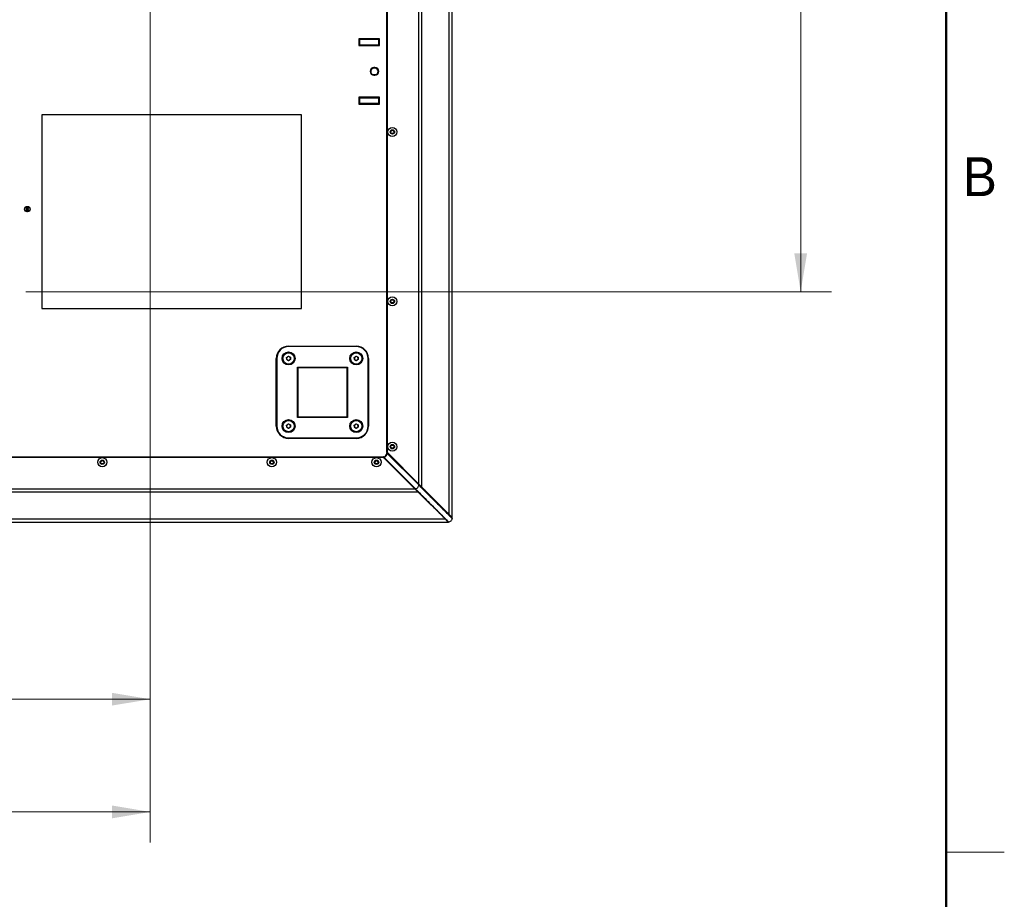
# Model space of a CAD drawing. Header units: millimetres. Extents: x 0 to 844, y -2 to 552.
# Tile 85 of 119: x 743 to 844, y 135 to 226. Entities that reach past the tile are written whole.
import ezdxf

# ---------------------------------------------------------------- set-up
doc = ezdxf.new("R2010")
doc.units = ezdxf.units.MM
doc.styles.add('SLDTEXTSTYLE0', font='ARIAL.TTF', dxfattribs={"width": 0.948})
doc.styles.add('SLDTEXTSTYLE2', font='GOTHIC.TTF', dxfattribs={"width": 0.913})
doc.dimstyles.new('SLDDIMSTYLE5', dxfattribs={"dimtxt": 3.5, "dimasz": 3.9624, "dimexe": 0, "dimexo": 0.0625, "dimgap": 0.875, "dimtad": 0, "dimtih": 1, "dimtoh": 1, "dimdec": 1, "dimlfac": 10, "dimrnd": 1e-09, "dimzin": 12, "dimdsep": 46, "dimtxsty": 'SLDTEXTSTYLE2', "dimsah": 1, "dimcen": 0.09, "dimadec": 0, "dimazin": 3, "dimtfac": 1, "dimtdec": 1, "dimtofl": 0, "dimtmove": 0, "dimatfit": 3, "dimfxl": 1, "dimfrac": 2, "dimtolj": 1, "dimtzin": 12, "dimarcsym": 0})
doc.dimstyles.new('SLDDIMSTYLE6', dxfattribs={"dimtxt": 3.5, "dimasz": 3.9624, "dimexe": 0, "dimexo": 0.0625, "dimgap": 0.875, "dimtad": 0, "dimtih": 1, "dimtoh": 1, "dimdec": 1, "dimlfac": 10, "dimrnd": 1e-09, "dimzin": 4, "dimdsep": 46, "dimtxsty": 'SLDTEXTSTYLE2', "dimsah": 1, "dimcen": 0.09, "dimadec": 0, "dimazin": 1, "dimtfac": 1, "dimtdec": 1, "dimtofl": 0, "dimtmove": 0, "dimatfit": 3, "dimfxl": 1, "dimfrac": 2, "dimtolj": 1, "dimtzin": 12, "dimarcsym": 0})

# ---------------------------------------------------------------- blocks, each defined once
blk = doc.blocks.new('_D_14')
at = {"color": 7, "linetype": 'Continuous', "lineweight": 0}
for p, q in [((756.05, 253.66), (756.05, 152.33)), ((709.93, 160.54), (708.87, 160.54)), ((708.87, 160.54), (708.87, 154.99)), ((721.57, 160.54), (722.64, 160.54)), ((722.64, 160.54), (722.64, 154.99)), ((672.35, 155.5), (705.8, 155.5)), ((756.05, 155.5), (725.7, 155.5)), ((708.87, 154.99), (709.93, 154.99)), ((722.64, 154.99), (721.57, 154.99))]:
    blk.add_line(p, q, dxfattribs=at)
at = {"color": 7, "linetype": 'Continuous', "lineweight": 18}
for points in [[(672.35, 155.5), (676.31, 154.84), (676.31, 156.16)], [(756.05, 155.5), (752.08, 156.16), (752.08, 154.84)]]:
    blk.add_solid(points, dxfattribs=at)
at = {"color": 7, "linetype": 'Continuous', "lineweight": 18, "char_height": 3.5, "attachment_point": 1, "style": 'SLDTEXTSTYLE2'}
for s, insert in [('32.95', (709.93, 159.46)), ('837.0', (709.93, 154.22))]:
    blk.add_mtext(s, dxfattribs=dict(at, insert=insert))
blk = doc.blocks.new('_D_20')
at = {"color": 7, "linetype": 'Continuous', "lineweight": 0}
for p, q in [((757.19, 281.95), (826.35, 281.95)), ((823.18, 281.95), (823.18, 246.5)), ((817.36, 245.79), (816.29, 245.79)), ((816.29, 245.79), (816.29, 240.24)), ((828.99, 245.79), (830.06, 245.79)), ((830.06, 245.79), (830.06, 240.24)), ((816.29, 240.24), (817.36, 240.24)), ((830.06, 240.24), (828.99, 240.24)), ((823.18, 197.57), (823.18, 235)), ((743.19, 197.57), (826.35, 197.57))]:
    blk.add_line(p, q, dxfattribs=at)
at = {"color": 7, "linetype": 'Continuous', "lineweight": 18}
for points in [[(823.18, 281.95), (822.52, 277.99), (823.84, 277.99)], [(823.18, 197.57), (823.84, 201.53), (822.52, 201.53)]]:
    blk.add_solid(points, dxfattribs=at)
at = {"color": 7, "linetype": 'Continuous', "lineweight": 18, "char_height": 3.5, "attachment_point": 1, "style": 'SLDTEXTSTYLE2'}
for s, insert in [('33.22', (817.36, 244.71)), ('843.8', (817.36, 239.47))]:
    blk.add_mtext(s, dxfattribs=dict(at, insert=insert))
blk = doc.blocks.new('_D_21')
at = {"color": 7, "linetype": 'Continuous', "lineweight": 0}
for p, q in [((588.65, 253.66), (588.65, 140.69)), ((756.05, 253.66), (756.05, 140.69)), ((666.16, 148.91), (665.09, 148.91)), ((665.09, 148.91), (665.09, 143.35)), ((677.8, 148.91), (678.86, 148.91)), ((678.86, 148.91), (678.86, 143.35)), ((588.65, 143.86), (662.02, 143.86)), ((665.09, 143.35), (666.16, 143.35)), ((678.86, 143.35), (677.8, 143.35)), ((756.05, 143.86), (681.93, 143.86))]:
    blk.add_line(p, q, dxfattribs=at)
at = {"color": 7, "linetype": 'Continuous', "lineweight": 18}
for points in [[(588.65, 143.86), (592.61, 143.2), (592.61, 144.53)], [(756.05, 143.86), (752.08, 144.53), (752.08, 143.2)]]:
    blk.add_solid(points, dxfattribs=at)
at = {"color": 7, "linetype": 'Continuous', "lineweight": 18, "char_height": 3.5, "attachment_point": 1, "style": 'SLDTEXTSTYLE2'}
for s, insert in [('65.91', (666.16, 147.82)), ('1674.0', (664.87, 142.58))]:
    blk.add_mtext(s, dxfattribs=dict(at, insert=insert))

msp = doc.modelspace()

# ---------------------------------------------------------------- linework, layer by layer
at = {"color": 7, "linetype": 'Continuous', "lineweight": 50}
msp.add_line((838.2, 546.1), (838.2, 12.7), dxfattribs=at)
at = {"color": 7, "linetype": 'Continuous', "lineweight": 25}
for p, q in [((786.898, 174.582), (786.898, 306.068)), ((787.216, 174.265), (787.216, 306.386)), ((783.776, 177.705), (783.776, 302.946)), ((784.093, 177.388), (784.093, 303.263)), ((780.471, 181.01), (780.471, 299.641)), ((780.521, 180.96), (780.521, 299.691)), ((779.711, 223.698), (777.561, 223.698)), ((777.561, 223.698), (777.561, 222.998)), ((779.536, 223.607), (777.636, 223.607)), ((777.636, 223.607), (777.636, 223.08)), ((779.636, 223.592), (779.536, 223.607)), ((779.711, 222.998), (779.711, 223.698)), ((777.561, 222.998), (779.711, 222.998)), ((777.636, 223.08), (779.536, 223.08)), ((779.536, 223.08), (779.636, 223.095)), ((779.636, 223.095), (779.636, 223.592)), ((779.236, 220.725), (779.136, 220.725)), ((779.236, 220.665), (779.136, 220.665)), ((779.136, 219.985), (779.236, 219.985)), ((779.136, 219.925), (779.236, 219.925)), ((779.711, 217.653), (777.561, 217.653)), ((777.561, 217.653), (777.561, 216.953)), ((779.536, 217.571), (777.636, 217.571)), ((777.636, 217.571), (777.636, 217.044)), ((779.636, 217.556), (779.536, 217.571)), ((779.636, 217.059), (779.636, 217.556)), ((779.711, 216.953), (779.711, 217.653)), ((777.561, 216.953), (779.711, 216.953)), ((777.636, 217.044), (779.536, 217.044)), ((779.536, 217.044), (779.636, 217.059)), ((771.646, 215.825), (744.846, 215.825)), ((744.846, 215.825), (744.846, 195.825)), ((771.646, 195.825), (771.646, 215.825)), ((743.223, 206.133), (743.336, 206.117)), ((743.223, 206.063), (743.336, 206.08)), ((743.318, 206.135), (743.336, 206.117)), ((743.336, 206.08), (743.318, 206.062)), ((743.32, 206.23), (743.336, 206.117)), ((743.32, 205.967), (743.336, 206.08)), ((743.336, 206.08), (743.336, 206.117)), ((743.373, 206.117), (743.336, 206.117)), ((743.336, 206.08), (743.373, 206.08)), ((743.39, 206.23), (743.373, 206.117)), ((743.373, 206.117), (743.392, 206.135)), ((743.486, 206.133), (743.373, 206.117)), ((743.373, 206.117), (743.373, 206.08)), ((743.392, 206.062), (743.373, 206.08)), ((743.486, 206.063), (743.373, 206.08)), ((743.39, 205.967), (743.373, 206.08)), ((744.846, 195.825), (771.646, 195.825)), ((770.324, 191.953), (777.309, 191.953)), ((770.324, 191.953), (770.324, 191.903)), ((777.309, 191.903), (770.324, 191.903)), ((777.309, 191.953), (777.309, 191.903)), ((769.054, 190.683), (769.104, 190.683)), ((769.054, 183.698), (769.054, 190.683)), ((769.104, 190.683), (769.104, 183.698)), ((770.121, 190.795), (770.319, 190.914)), ((770.126, 190.564), (770.121, 190.795)), ((770.328, 190.452), (770.126, 190.564)), ((770.319, 190.914), (770.521, 190.802)), ((770.526, 190.571), (770.328, 190.452)), ((770.521, 190.802), (770.526, 190.571)), ((777.106, 190.795), (777.304, 190.914)), ((777.111, 190.564), (777.106, 190.795)), ((777.313, 190.452), (777.111, 190.564)), ((777.304, 190.914), (777.506, 190.802)), ((777.511, 190.571), (777.313, 190.452)), ((777.506, 190.802), (777.511, 190.571)), ((778.529, 183.698), (778.529, 190.683)), ((778.579, 190.683), (778.529, 190.683)), ((778.579, 190.683), (778.579, 183.698)), ((771.226, 189.78), (776.406, 189.78)), ((771.226, 184.6), (771.226, 189.78)), ((771.276, 189.73), (771.226, 189.78)), ((776.356, 189.73), (771.276, 189.73)), ((771.276, 189.73), (771.276, 184.65)), ((776.356, 189.73), (776.406, 189.78)), ((776.356, 184.65), (776.356, 189.73)), ((776.406, 189.78), (776.406, 184.6)), ((771.226, 184.6), (771.276, 184.65)), ((776.406, 184.6), (771.226, 184.6)), ((771.276, 184.65), (776.356, 184.65)), ((776.406, 184.6), (776.356, 184.65)), ((769.104, 183.698), (769.054, 183.698)), ((770.121, 183.81), (770.319, 183.929)), ((770.126, 183.579), (770.121, 183.81)), ((770.328, 183.467), (770.126, 183.579)), ((770.319, 183.929), (770.521, 183.817)), ((770.526, 183.586), (770.328, 183.467)), ((770.521, 183.817), (770.526, 183.586)), ((777.106, 183.81), (777.304, 183.929)), ((777.111, 183.579), (777.106, 183.81)), ((777.313, 183.467), (777.111, 183.579)), ((777.304, 183.929), (777.506, 183.817)), ((777.511, 183.586), (777.313, 183.467)), ((777.506, 183.817), (777.511, 183.586)), ((778.529, 183.698), (778.579, 183.698)), ((770.324, 182.478), (777.309, 182.478)), ((770.324, 182.478), (770.324, 182.428)), ((777.309, 182.428), (770.324, 182.428)), ((777.309, 182.478), (777.309, 182.428)), ((780.521, 180.96), (780.471, 181.01)), ((780.471, 180.91), (780.471, 180.91)), ((783.751, 177.63), (780.471, 180.91)), ((780.496, 180.934), (780.915, 180.515)), ((783.776, 177.705), (780.521, 180.96)), ((564.595, 180.486), (780.097, 180.486)), ((564.645, 180.536), (780.047, 180.536)), ((780.047, 180.536), (780.097, 180.486)), ((780.096, 180.536), (783.376, 177.256)), ((780.096, 180.536), (780.096, 180.536)), ((780.097, 180.486), (783.351, 177.231)), ((780.144, 180.49), (783.378, 177.257)), ((780.492, 180.106), (780.491, 180.091)), ((780.516, 180.862), (783.75, 177.629)), ((780.827, 180.654), (780.787, 180.643)), ((780.803, 180.627), (780.816, 180.64)), ((780.84, 180.64), (780.816, 180.64)), ((780.901, 180.514), (780.915, 180.515)), ((780.912, 180.519), (780.962, 180.519)), ((780.915, 180.515), (784.215, 177.216)), ((780.915, 180.515), (780.965, 180.515)), ((561.023, 176.913), (783.669, 176.913)), ((561.341, 177.231), (783.351, 177.231)), ((783.351, 177.231), (783.669, 176.913)), ((783.376, 177.256), (783.36, 177.239)), ((783.376, 177.256), (783.378, 177.257)), ((783.68, 176.952), (783.663, 176.935)), ((786.474, 174.108), (783.669, 176.913)), ((783.68, 176.952), (783.698, 176.936)), ((783.68, 176.952), (786.486, 174.146)), ((783.75, 177.629), (783.751, 177.63)), ((783.751, 177.63), (783.767, 177.647)), ((784.093, 177.388), (783.776, 177.705)), ((784.055, 177.327), (784.071, 177.343)), ((784.07, 177.308), (784.055, 177.327)), ((786.861, 174.52), (784.055, 177.327)), ((784.093, 177.388), (786.898, 174.582)), ((784.374, 177.057), (784.215, 177.216)), ((784.374, 177.057), (786.467, 174.963)), ((786.464, 175.016), (786.467, 174.963)), ((786.666, 174.815), (786.666, 174.765)), ((558.218, 174.108), (786.474, 174.108)), ((786.486, 174.146), (786.469, 174.129)), ((786.474, 174.108), (786.792, 173.791)), ((786.491, 174.108), (786.642, 173.941)), ((786.774, 173.823), (786.642, 173.941)), ((786.775, 173.823), (786.774, 173.823)), ((786.792, 173.84), (786.775, 173.823)), ((786.842, 173.793), (786.792, 173.84)), ((786.816, 174.665), (786.816, 174.615)), ((786.861, 174.52), (786.877, 174.537)), ((787.216, 174.265), (786.898, 174.582)), ((786.899, 174.516), (787.066, 174.365)), ((786.903, 174.577), (786.903, 174.527)), ((786.903, 174.527), (787.066, 174.365)), ((786.966, 174.515), (786.966, 174.463)), ((787.007, 174.473), (787.007, 174.422)), ((787.066, 174.415), (787.066, 174.365)), ((787.183, 174.232), (787.066, 174.365)), ((787.166, 174.215), (787.183, 174.232)), ((787.166, 174.215), (787.213, 174.165)), ((557.9, 173.791), (786.792, 173.791))]:
    msp.add_line(p, q, dxfattribs=at)
at = {"color": 8, "linetype": 'Continuous', "lineweight": 25}
for p, q in [((784.215, 177.216), (784.211, 177.269)), ((784.37, 177.111), (784.374, 177.057)), ((786.716, 174.765), (786.716, 174.715))]:
    msp.add_line(p, q, dxfattribs=at)
at = {"color": 7, "linetype": 'Continuous', "lineweight": 18}
msp.add_line((838.2, 139.7), (844.2, 139.7), dxfattribs=at)
at = {"color": 7, "linetype": 'Continuous', "lineweight": 25, "flags": 128}
for points in [[(780.496, 180.919), (780.558, 180.856), (780.646, 180.769), (780.773, 180.642), (780.901, 180.514)], [(780.492, 180.106), (780.395, 180.203), (780.298, 180.301), (780.17, 180.428), (780.088, 180.51)], [(783.36, 177.239), (782.679, 177.919), (781.971, 178.628), (781.232, 179.367), (780.492, 180.106)], [(780.901, 180.514), (781.609, 179.805), (782.317, 179.097), (782.672, 178.742), (783.026, 178.388), (783.767, 177.647)], [(786.469, 174.129), (785.835, 174.764), (785.179, 175.42), (784.523, 176.076), (784.08, 176.518), (783.663, 176.935)], [(786.504, 174.131), (786.5, 174.134), (786.497, 174.137), (786.493, 174.14), (786.49, 174.143), (786.486, 174.146)], [(786.876, 174.502), (786.876, 174.503), (786.871, 174.509), (786.866, 174.514), (786.861, 174.52)]]:
    msp.add_lwpolyline(points, dxfattribs=at)
at = {"color": 7, "linetype": 'Continuous', "lineweight": 25}
for centre, radius in [((781.036, 214.075), 0.47), ((781.036, 214.075), 0.225), ((781.036, 214.075), 0.2), ((781.036, 214.075), 0.165), ((743.355, 206.098), 0.28), ((743.355, 206.098), 0.263), ((781.036, 196.575), 0.47), ((781.036, 196.575), 0.225), ((781.036, 196.575), 0.2), ((781.036, 196.575), 0.165), ((770.324, 190.683), 0.672), ((770.324, 190.683), 0.585), ((777.309, 190.683), 0.672), ((777.309, 190.683), 0.585), ((770.324, 183.698), 0.672), ((770.324, 183.698), 0.585), ((777.309, 183.698), 0.672), ((777.309, 183.698), 0.585), ((781.036, 181.575), 0.47), ((781.036, 181.575), 0.225), ((781.036, 181.575), 0.2), ((781.036, 181.575), 0.165), ((751.096, 179.97), 0.47), ((751.096, 179.97), 0.225), ((751.096, 179.97), 0.2), ((751.096, 179.97), 0.165), ((768.596, 179.97), 0.47), ((768.596, 179.97), 0.225), ((768.596, 179.97), 0.2), ((768.596, 179.97), 0.165), ((779.396, 179.97), 0.47), ((779.396, 179.97), 0.225), ((779.396, 179.97), 0.2), ((779.396, 179.97), 0.165)]:
    msp.add_circle(centre, radius, dxfattribs=at)
for centre, radius, start, end in [((779.136, 220.325), 0.4, 90, 270), ((779.136, 220.325), 0.34, 90, 270), ((779.236, 220.325), 0.4, 270, 90), ((779.236, 220.325), 0.34, 270, 90), ((743.353, 201.568), 4.567, 90.43273, 91.62137), ((744.025, 206.098), 0.802, 177.49825, 182.50175), ((743.353, 210.629), 4.567, 268.37863, 269.56727), ((747.885, 206.101), 4.567, 178.37863, 179.56727), ((747.885, 206.096), 4.567, 180.43273, 181.62137), ((743.355, 205.428), 0.802, 87.49825, 92.50175), ((743.355, 206.768), 0.802, 267.49825, 272.50175), ((738.825, 206.101), 4.567, 0.43273, 1.62137), ((738.825, 206.096), 4.567, 358.37863, 359.56727), ((743.357, 201.568), 4.567, 88.37863, 89.56727), ((743.357, 210.629), 4.567, 270.43273, 271.62137), ((742.685, 206.098), 0.802, 357.49825, 2.50175), ((770.324, 190.683), 1.27, 90, 180), ((770.324, 190.683), 1.22, 90, 180), ((777.309, 190.683), 1.27, 0, 90), ((777.309, 190.683), 1.22, 0, 90), ((770.324, 190.683), 0.2, 121.0613, 181.0613), ((770.324, 190.683), 0.2, 181.0613, 241.0613), ((770.324, 190.683), 0.2, 61.0613, 121.0613), ((770.324, 190.683), 0.2, 241.0613, 301.0613), ((770.324, 190.683), 0.2, 1.0613, 61.0613), ((770.324, 190.683), 0.2, 301.0613, 1.0613), ((777.309, 190.683), 0.2, 121.0613, 181.0613), ((777.309, 190.683), 0.2, 181.0613, 241.0613), ((777.309, 190.683), 0.2, 61.0613, 121.0613), ((777.309, 190.683), 0.2, 241.0613, 301.0613), ((777.309, 190.683), 0.2, 1.0613, 61.0613), ((777.309, 190.683), 0.2, 301.0613, 1.0613), ((770.324, 183.698), 1.27, 180, 270), ((770.324, 183.698), 1.22, 180, 270), ((770.324, 183.698), 0.2, 121.0613, 181.0613), ((770.324, 183.698), 0.2, 181.0613, 241.0613), ((770.324, 183.698), 0.2, 61.0613, 121.0613), ((770.324, 183.698), 0.2, 241.0613, 301.0613), ((770.324, 183.698), 0.2, 1.0613, 61.0613), ((770.324, 183.698), 0.2, 301.0613, 1.0613), ((777.309, 183.698), 0.2, 121.0613, 181.0613), ((777.309, 183.698), 0.2, 181.0613, 241.0613), ((777.309, 183.698), 0.2, 61.0613, 121.0613), ((777.309, 183.698), 0.2, 241.0613, 301.0613), ((777.309, 183.698), 1.22, 270, 0), ((777.309, 183.698), 1.27, 270, 0), ((777.309, 183.698), 0.2, 1.0613, 61.0613), ((777.309, 183.698), 0.2, 301.0613, 1.0613), ((780.081, 180.926), 0.39, 272.49055, 357.50945), ((780.081, 180.926), 0.44, 278.25145, 351.74855)]:
    msp.add_arc(centre, radius, start, end, dxfattribs=at)
for points, knots in [([(780.47, 180.909), (780.471, 180.909), (780.471, 180.911), (780.471, 180.915), (780.471, 180.919), (780.471, 180.922), (780.471, 180.924)], [0, 0, 0, 0, 0.1394494, 0.4264369, 0.7134233, 1, 1, 1, 1]), ([(780.471, 180.91), (780.471, 180.91), (780.471, 180.909), (780.47, 180.909), (780.47, 180.909)], [0, 0, 0, 0, 0.8875851, 1, 1, 1, 1]), ([(780.471, 180.924), (780.471, 180.925), (780.471, 180.929), (780.474, 180.933), (780.478, 180.937), (780.483, 180.939), (780.488, 180.939), (780.493, 180.937), (780.495, 180.935), (780.496, 180.934)], [0, 0, 0, 0, 0.1438211, 0.287643, 0.4314275, 0.5750444, 0.7184441, 0.8616728, 1, 1, 1, 1]), ([(780.496, 180.919), (780.495, 180.92), (780.492, 180.922), (780.487, 180.923), (780.482, 180.923), (780.477, 180.921), (780.474, 180.917), (780.471, 180.914), (780.471, 180.911), (780.471, 180.91)], [0, 0, 0, 0, 0.1540883, 0.3081839, 0.462119, 0.6160069, 0.770048, 0.924376, 1, 1, 1, 1]), ([(780.516, 180.862), (780.512, 180.867), (780.501, 180.878), (780.487, 180.892), (780.477, 180.903), (780.472, 180.909), (780.471, 180.91), (780.471, 180.91)], [0, 0, 0, 0, 0.2182905, 0.5218996, 0.7396086, 0.909354, 1, 1, 1, 1]), ([(780.496, 180.934), (780.496, 180.933), (780.496, 180.93), (780.496, 180.925), (780.496, 180.921), (780.496, 180.919), (780.496, 180.919)], [0, 0, 0, 0, 0.2900823, 0.5768461, 0.8636101, 1, 1, 1, 1]), ([(780.072, 180.51), (780.071, 180.511), (780.069, 180.514), (780.068, 180.519), (780.068, 180.524), (780.07, 180.529), (780.073, 180.532), (780.078, 180.535), (780.081, 180.535), (780.083, 180.536)], [0, 0, 0, 0, 0.14324034, 0.28648405, 0.42966297, 0.57288873, 0.71628293, 0.85989372, 1, 1, 1, 1]), ([(780.096, 180.536), (780.094, 180.535), (780.091, 180.534), (780.087, 180.531), (780.084, 180.527), (780.083, 180.522), (780.084, 180.517), (780.086, 180.513), (780.087, 180.511), (780.088, 180.51)], [0, 0, 0, 0, 0.1546741, 0.309355, 0.463853, 0.6180415, 0.7719912, 0.9258774, 1, 1, 1, 1]), ([(780.083, 180.536), (780.085, 180.536), (780.089, 180.536), (780.094, 180.536), (780.096, 180.536), (780.098, 180.536)], [0, 0, 0, 0, 0.4246011, 0.7115879, 1, 1, 1, 1]), ([(780.144, 180.49), (780.14, 180.494), (780.13, 180.504), (780.115, 180.518), (780.104, 180.529), (780.098, 180.534), (780.097, 180.535), (780.096, 180.536)], [0, 0, 0, 0, 0.1993091, 0.50146616, 0.72466506, 0.89718872, 1, 1, 1, 1]), ([(780.098, 180.536), (780.098, 180.536), (780.097, 180.536), (780.097, 180.536), (780.096, 180.536)], [0, 0, 0, 0, 0.1124148, 1, 1, 1, 1]), ([(783.663, 176.935), (783.651, 176.948), (783.625, 176.974), (783.586, 177.013), (783.546, 177.053), (783.495, 177.104), (783.433, 177.166), (783.384, 177.215), (783.36, 177.239)], [0, 0, 0, 0, 0.1322367, 0.2648395, 0.3970843, 0.5297394, 0.7639641, 1, 1, 1, 1]), ([(783.376, 177.256), (783.435, 177.197), (783.539, 177.093), (783.637, 176.995), (783.68, 176.952)], [0, 0, 0, 0, 0.5636765, 1, 1, 1, 1]), ([(783.378, 177.257), (783.385, 177.249), (783.393, 177.241), (783.4, 177.234), (783.401, 177.234)], [0, 0, 0, 0, 0.9806261, 1, 1, 1, 1]), ([(783.4, 177.234), (783.424, 177.21), (783.471, 177.163), (783.531, 177.103), (783.581, 177.053), (783.621, 177.014), (783.66, 176.975), (783.685, 176.949), (783.698, 176.936)], [0, 0, 0, 0, 0.2315797, 0.4646155, 0.5976593, 0.7310051, 0.8653249, 1, 1, 1, 1]), ([(783.401, 177.234), (783.439, 177.241), (783.532, 177.26), (783.658, 177.349), (783.746, 177.475), (783.765, 177.567), (783.773, 177.606)], [0, 0, 0, 0, 0.2068545, 0.4999993, 0.793144, 1, 1, 1, 1]), ([(783.698, 176.936), (783.89, 176.745), (784.283, 176.352), (784.877, 175.757), (785.455, 175.179), (785.998, 174.637), (786.338, 174.297), (786.504, 174.131)], [0, 0, 0, 0, 0.2044736, 0.4201914, 0.6359092, 0.8226794, 1, 1, 1, 1]), ([(783.75, 177.629), (783.757, 177.621), (783.765, 177.614), (783.773, 177.606), (783.773, 177.606)], [0, 0, 0, 0, 0.9804065, 1, 1, 1, 1]), ([(784.055, 177.327), (784, 177.381), (783.901, 177.48), (783.797, 177.584), (783.751, 177.63)], [0, 0, 0, 0, 0.5536582, 1, 1, 1, 1]), ([(783.767, 177.647), (783.781, 177.633), (783.808, 177.606), (783.849, 177.564), (783.89, 177.523), (783.942, 177.472), (784.002, 177.412), (784.048, 177.366), (784.071, 177.343)], [0, 0, 0, 0, 0.1322257, 0.2647075, 0.3969472, 0.5295502, 0.7636566, 1, 1, 1, 1]), ([(783.773, 177.606), (783.792, 177.586), (783.832, 177.547), (783.886, 177.492), (783.936, 177.443), (783.981, 177.397), (784.026, 177.352), (784.055, 177.323), (784.07, 177.308)], [0, 0, 0, 0, 0.19372626, 0.38829789, 0.54004943, 0.69223987, 0.84585713, 1, 1, 1, 1]), ([(784.07, 177.308), (784.261, 177.117), (784.654, 176.724), (785.249, 176.129), (785.826, 175.552), (786.369, 175.009), (786.709, 174.669), (786.876, 174.502)], [0, 0, 0, 0, 0.204472, 0.42018, 0.635888, 0.8219065, 1, 1, 1, 1]), ([(784.071, 177.343), (784.282, 177.133), (784.711, 176.704), (785.396, 176.018), (786.121, 175.293), (786.628, 174.787), (786.877, 174.537)], [0, 0, 0, 0, 0.22477818, 0.45855117, 0.73305933, 1, 1, 1, 1]), ([(786.491, 174.108), (786.489, 174.109), (786.485, 174.113), (786.48, 174.118), (786.475, 174.124), (786.471, 174.127), (786.469, 174.129)], [0, 0, 0, 0, 0.2499581, 0.4999332, 0.7499584, 1, 1, 1, 1]), ([(786.486, 174.146), (786.53, 174.102), (786.616, 174.015), (786.714, 173.918), (786.778, 173.854), (786.787, 173.845), (786.792, 173.84)], [0, 0, 0, 0, 0.2892946, 0.5730035, 0.7874574, 1, 1, 1, 1]), ([(786.774, 173.823), (786.769, 173.829), (786.761, 173.837), (786.725, 173.872), (786.674, 173.924), (786.594, 174.004), (786.522, 174.076), (786.491, 174.108)], [0, 0, 0, 0, 0.2247749, 0.335728, 0.4819612, 0.7763354, 1, 1, 1, 1]), ([(786.504, 174.131), (786.547, 174.088), (786.645, 173.989), (786.759, 173.876), (786.83, 173.805), (786.838, 173.797), (786.842, 173.793)], [0, 0, 0, 0, 0.25484616, 0.58229666, 0.80502052, 1, 1, 1, 1]), ([(786.837, 173.793), (786.885, 173.803), (786.979, 173.823), (787.096, 173.91), (787.184, 174.027), (787.203, 174.121), (787.213, 174.169)], [0, 0, 0, 0, 0.2530818, 0.5, 0.7469182, 1, 1, 1, 1]), ([(787.166, 174.215), (787.159, 174.222), (787.145, 174.236), (787.06, 174.321), (786.964, 174.417), (786.895, 174.486), (786.861, 174.52)], [0, 0, 0, 0, 0.2696325, 0.5471025, 0.7721932, 1, 1, 1, 1]), ([(786.876, 174.502), (786.912, 174.466), (787.007, 174.371), (787.121, 174.256), (787.2, 174.178), (787.209, 174.169), (787.213, 174.165)], [0, 0, 0, 0, 0.21305536, 0.5639211, 0.78941661, 1, 1, 1, 1]), ([(786.877, 174.537), (786.879, 174.535), (786.883, 174.532), (786.888, 174.526), (786.893, 174.521), (786.897, 174.518), (786.899, 174.516)], [0, 0, 0, 0, 0.2499589, 0.499934, 0.7499585, 1, 1, 1, 1]), ([(786.899, 174.516), (786.929, 174.486), (786.985, 174.429), (787.055, 174.36), (787.107, 174.309), (787.142, 174.273), (787.172, 174.243), (787.179, 174.236), (787.183, 174.232)], [0, 0, 0, 0, 0.2167507, 0.4023587, 0.5589238, 0.6904159, 0.8072185, 1, 1, 1, 1])]:
    msp.add_open_spline(points, degree=3, knots=knots, dxfattribs=at)

# ---------------------------------------------------------------- texts
at = {"color": 7, "linetype": 'Continuous', "lineweight": 0, "insert": (841.674, 211.448), "char_height": 4, "attachment_point": 2, "style": 'SLDTEXTSTYLE0'}
msp.add_mtext('B', dxfattribs=at)

# ---------------------------------------------------------------- dimensions: what is measured, and where the dimension line sits
at = {"color": 7, "linetype": 'Continuous', "lineweight": 18}
dim = msp.add_linear_dim(base=(823.176, 197.57), p1=(755.918, 281.95), p2=(741.919, 197.57), angle=90, dimstyle='SLDDIMSTYLE5', dxfattribs=at)
dim.commit()
dim.dimension.update_dxf_attribs({"geometry": '_D_20', "text_midpoint": (823.176, 240.752), "dimtype": 160})
for base, p1, p2, picture, middle in [((756.046, 143.865), (588.646, 254.929), (756.046, 254.929), '_D_21', (671.977, 143.865)), ((672.346, 155.504), (756.046, 254.929), (672.346, 151.303), '_D_14', (715.75, 155.504))]:
    dim = msp.add_linear_dim(base=base, p1=p1, p2=p2, dimstyle='SLDDIMSTYLE6', dxfattribs=at)
    dim.commit()
    dim.dimension.update_dxf_attribs({"geometry": picture, "text_midpoint": middle, "dimtype": 160})

doc.saveas('drawing.dxf')
